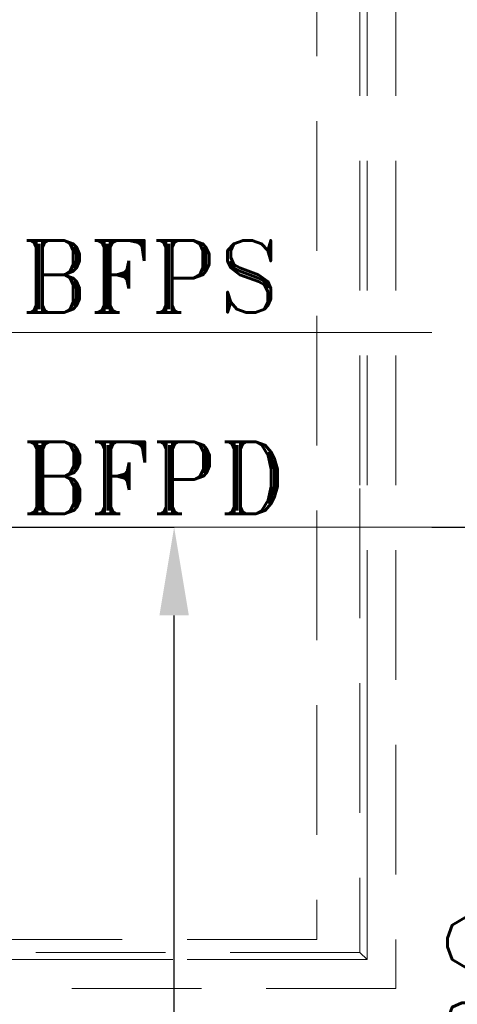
# Model space of a CAD drawing. Header units: inches. Extents: x 0 to 1545919, y -165762 to 23143738.
# Tile 16 of 131: x 71184 to 72703, y 147362 to 150776. Entities that reach past the tile are written whole.
import ezdxf

# ---------------------------------------------------------------- set-up
doc = ezdxf.new("R2010")
doc.units = ezdxf.units.IN
doc.header["$LTSCALE"] = 1800
doc.header["$MEASUREMENT"] = 0
for name, pattern in [('CENTER', [2, 1.25, -0.25, 0.25, -0.25]), ('GTCHAIN', [24, 16, -3.2, 1.6, -3.2]), ('HIDDEN', [0.375, 0.25, -0.125])]:
    doc.linetypes.add(name, pattern=pattern)
doc.layers.get('0').update_dxf_attribs({"color": 253, "lineweight": 5})
for name, color, linetype, lineweight in [('CEN', 8, 'CENTER', 18), ('DIM', 4, 'Continuous', 18), ('EQUIP', 8, 'HIDDEN', 9), ('TEXT', 3, 'Continuous', 18)]:
    doc.layers.add(name, color=color, linetype=linetype, lineweight=lineweight)
doc.styles.add('ROMANS', font='romans.shx')
doc.styles.add('ROMANT', font='romant')
doc.dimstyles.new('USER175', dxfattribs={"dimscale": 175, "dimtxt": 2, "dimasz": 1.75, "dimexe": 0, "dimexo": 0, "dimgap": 0.5, "dimtad": 1, "dimdec": 0, "dimzin": 0, "dimdsep": 46, "dimtxsty": 'ROMANS', "dimcen": 0, "dimclrd": 4, "dimclre": 4, "dimclrt": 4, "dimadec": 0, "dimazin": 0, "dimtfac": 0.09, "dimtdec": 0, "dimtix": 1, "dimtofl": 0, "dimtmove": 0, "dimatfit": 3, "dimfxl": 1, "dimtolj": 1, "dimtzin": 0, "dimarcsym": 0})

# ---------------------------------------------------------------- blocks, each defined once
blk = doc.blocks.new('*D881')
at = {"layer": 'DIM', "color": 4, "lineweight": -2, "transparency": 16777216}
for p, q in [((72614.7, 149017), (73106.4, 149017)), ((73106.4, 148710.8), (73106.4, 145543.3)), ((72614.7, 145237), (73106.4, 145237))]:
    blk.add_line(p, q, dxfattribs=at)
at = {"layer": 'DIM', "color": 4, "transparency": 16777216}
for points in [[(73055.4, 148710.8), (73157.5, 148710.8), (73106.4, 149017)], [(73055.4, 145543.3), (73157.5, 145543.3), (73106.4, 145237)]]:
    blk.add_solid(points, dxfattribs=at)
at = {"layer": 'DIM', "color": 4, "transparency": 16777216, "insert": (72843.9, 147127), "char_height": 350, "attachment_point": 5, "rotation": 90, "style": 'ROMANS'}
blk.add_mtext('\\A1;3780', dxfattribs=at)
blk = doc.blocks.new('MDBFP')
for p, q in [((75072.2, 74065.1), (75072.2, 64477.6)), ((75072.2, 74065.1), (75072.2, 64477.6)), ((75222.2, 73927.6), (75222.2, 66002.8)), ((75222.2, 73927.6), (75222.2, 66002.8)), ((75247.2, 73927.6), (75247.2, 65553.5)), ((75247.2, 73927.6), (75247.2, 65553.5)), ((75222.2, 66041.4), (75222.2, 64432.6)), ((75222.2, 66041.4), (75222.2, 64432.6)), ((75247.2, 65487.6), (75247.2, 64407.6)), ((75247.2, 65487.6), (75247.2, 64407.6)), ((75072.2, 64477.6), (71037.2, 64477.6)), ((75072.2, 64477.6), (71037.2, 64477.6)), ((75222.2, 64432.6), (71037.2, 64432.6)), ((75222.2, 64432.6), (71037.2, 64432.6)), ((75247.2, 64407.6), (75222.2, 64432.6)), ((75247.2, 64407.6), (75222.2, 64432.6)), ((75072.2, 64407.6), (71037.2, 64407.6)), ((75072.2, 64407.6), (71037.2, 64407.6)), ((75077.2, 64407.6), (73727.2, 64407.6)), ((75077.2, 64407.6), (73727.2, 64407.6))]:
    blk.add_line(p, q)
for points in [[(75347.2, 73927.6), (75347.2, 64307.6), (70547.2, 64307.6), (70547.2, 78427.6), (75347.2, 78427.6), (75347.2, 74927.6)], [(75347.2, 73927.6), (75347.2, 64307.6), (70547.2, 64307.6), (70547.2, 78427.6), (75347.2, 78427.6), (75347.2, 74927.6)], [(75247.2, 73927.6), (75247.2, 64407.6), (70647.2, 64407.6), (70647.2, 78327.6), (75247.2, 78327.6), (75247.2, 74927.6)], [(75247.2, 73927.6), (75247.2, 64407.6), (70647.2, 64407.6), (70647.2, 78327.6), (75247.2, 78327.6), (75247.2, 74927.6)]]:
    blk.add_lwpolyline(points)
at = {"layer": 'CEN', "linetype": 'GTCHAIN', "flags": 128}
for points in [[(75471.9, 66582.6), (71627.2, 66582.6)], [(75471.9, 66582.6), (71627.2, 66582.6)], [(75471.9, 65907.6), (71627.2, 65907.6)], [(75471.9, 65907.6), (71627.2, 65907.6)], [(72727.2, 65907.6), (75471.9, 65907.6)], [(72727.2, 65907.6), (75471.9, 65907.6)]]:
    blk.add_lwpolyline(points, dxfattribs=at)
at = {"layer": 'TEXT', "style": 'ROMANT'}
for s, p in [('BFPS', (74044.9, 66651.7)), ('BFPD', (74046.5, 65953.1)), ('BFPD', (74046.5, 65953.1))]:
    blk.add_text(s, height=250, dxfattribs=at).set_placement(p)
blk = doc.blocks.new('*D1133')
at = {"layer": 'DIM', "color": 4, "lineweight": -2, "transparency": 16777216}
for p, q in [((71120, 149017), (71720, 149017)), ((71720, 145623.3), (71720, 148710.8)), ((71120, 145317), (71720, 145317))]:
    blk.add_line(p, q, dxfattribs=at)
at = {"layer": 'DIM', "color": 4, "transparency": 16777216}
for points in [[(71669, 148710.8), (71771, 148710.8), (71720, 149017)], [(71669, 145623.3), (71771, 145623.3), (71720, 145317)]]:
    blk.add_solid(points, dxfattribs=at)
at = {"layer": 'DIM', "color": 4, "transparency": 16777216, "insert": (71457.5, 146587.5), "char_height": 350, "attachment_point": 5, "rotation": 90, "style": 'ROMANS'}
blk.add_mtext('\\A1;3700', dxfattribs=at)

msp = doc.modelspace()

# ---------------------------------------------------------------- block references
at = {"layer": 'EQUIP'}
msp.add_blockref('MDBFP', (-2857.213, 83109.421), dxfattribs=at)

# ---------------------------------------------------------------- dimensions: what is measured, and where the dimension line sits
at = {"layer": 'DIM'}
dim = msp.add_linear_dim(base=(71720.003, 149017.047), p1=(71120.003, 145317.047), p2=(71120.003, 149017.047), angle=90, dimstyle='USER175', override={"dimtmove": 0}, dxfattribs=at)
dim.commit()
dim.dimension.update_dxf_attribs({"geometry": '*D1133', "text_midpoint": (71720.003, 146587.498), "dimtype": 160})
dim = msp.add_linear_dim(base=(73106.444, 145237.047), p1=(72614.713, 149017.047), p2=(72614.713, 145237.047), angle=90, dimstyle='USER175', override={"dimtmove": 0}, dxfattribs=at)
dim.commit()
dim.dimension.update_dxf_attribs({"geometry": '*D881', "text_midpoint": (72843.944, 147127.047)})

doc.saveas('drawing.dxf')
